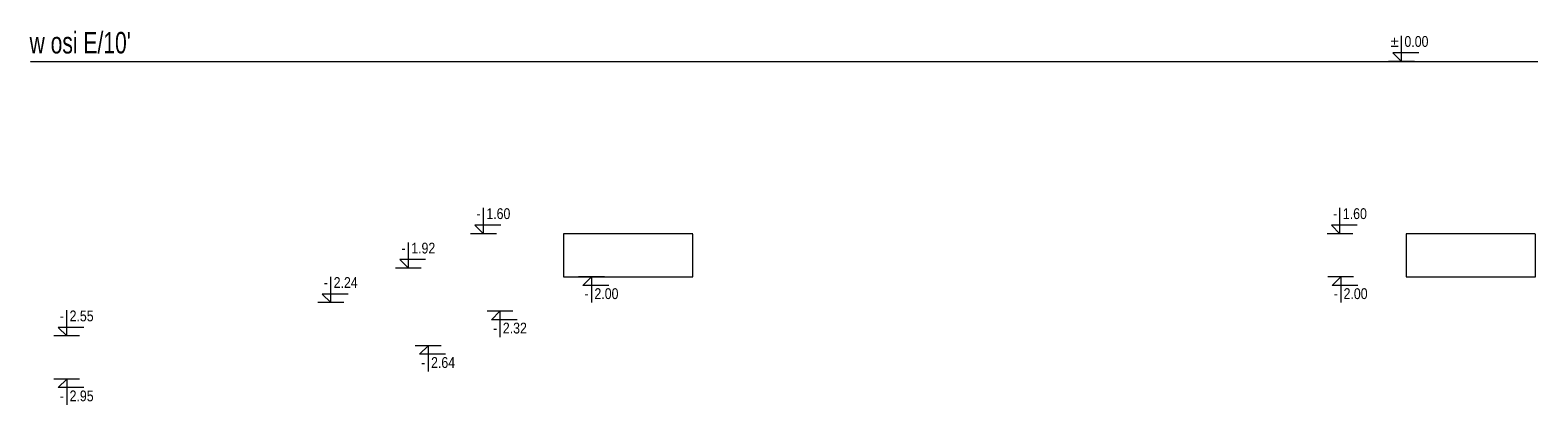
# Model space of a CAD drawing. Header units: millimetres. Extents: x -1893473 to 942156, y -568027 to 942944.
# Tile 19 of 256: x -214908 to -200909, y -201982 to -198500. Entities that reach past the tile are written whole.
import ezdxf
from ezdxf.enums import TextEntityAlignment as Align

# ---------------------------------------------------------------- set-up
doc = ezdxf.new("R2010")
doc.units = ezdxf.units.MM
doc.header["$LTSCALE"] = 0.2
doc.linetypes.add('HIDDEN', pattern=[9.525, 6.35, -3.175])
doc.layers.add('AutoCAD_Structural_Detailing_symbole graficzne', color=7, linetype='Continuous')
doc.layers.add('P-Linia4', color=253, linetype='Continuous', lineweight=13)
doc.layers.add('P-Przerywana', color=13, linetype='HIDDEN', lineweight=18)
doc.styles.add('ROMANS', font='arial.ttf', dxfattribs={"width": 0.7})
doc.styles.add('STYLE1', font='ARIALN.TTF')

msp = doc.modelspace()

# ---------------------------------------------------------------- linework, layer by layer
at = {"layer": 'AutoCAD_Structural_Detailing_symbole graficzne', "color": 1, "lineweight": 0}
for p, q in [((-202174.2039, -198791.73895), (-202174.2039, -198551.73895)), ((-202054.2039, -198791.73895), (-202294.2039, -198791.73895)), ((-202014.2039, -198711.73895), (-202254.2039, -198711.73895)), ((-202254.2039, -198711.73895), (-202174.2039, -198791.73895)), ((-210699.11631, -200391.73895), (-210699.11631, -200151.73895)), ((-202745.91169, -200391.73895), (-202745.91169, -200151.73895)), ((-210539.11631, -200311.73895), (-210779.11631, -200311.73895)), ((-210779.11631, -200311.73895), (-210699.11631, -200391.73895)), ((-202585.91169, -200311.73895), (-202825.91169, -200311.73895)), ((-202825.91169, -200311.73895), (-202745.91169, -200391.73895)), ((-211396.43099, -200711.73895), (-211396.43099, -200471.73895)), ((-210579.11631, -200391.73895), (-210819.11631, -200391.73895)), ((-202625.91169, -200391.73895), (-202865.91169, -200391.73895)), ((-211276.43099, -200711.73895), (-211516.43099, -200711.73895)), ((-211236.43099, -200631.73895), (-211476.43099, -200631.73895)), ((-211476.43099, -200631.73895), (-211396.43099, -200711.73895)), ((-212116.73381, -201031.73895), (-212116.73381, -200791.73895)), ((-209575.28986, -200791.73895), (-209815.28986, -200791.73895)), ((-209775.28986, -200871.73895), (-209695.28986, -200791.73895)), ((-209535.28986, -200871.73895), (-209775.28986, -200871.73895)), ((-209695.28986, -200791.73895), (-209695.28986, -201031.73895)), ((-202619.30045, -200791.73895), (-202859.30045, -200791.73895)), ((-202819.30045, -200871.73895), (-202739.30045, -200791.73895)), ((-202579.30045, -200871.73895), (-202819.30045, -200871.73895)), ((-202739.30045, -200791.73895), (-202739.30045, -201031.73895)), ((-211996.73381, -201031.73895), (-212236.73381, -201031.73895)), ((-211956.73381, -200951.73895), (-212196.73381, -200951.73895)), ((-212196.73381, -200951.73895), (-212116.73381, -201031.73895)), ((-214568.8286, -201341.73895), (-214568.8286, -201101.73895)), ((-210425.86009, -201111.73895), (-210665.86009, -201111.73895)), ((-210625.86009, -201191.73895), (-210545.86009, -201111.73895)), ((-210545.86009, -201111.73895), (-210545.86009, -201351.73895)), ((-214408.8286, -201261.73895), (-214648.8286, -201261.73895)), ((-214648.8286, -201261.73895), (-214568.8286, -201341.73895)), ((-210385.86009, -201191.73895), (-210625.86009, -201191.73895)), ((-214448.8286, -201341.73895), (-214688.8286, -201341.73895)), ((-211092.52393, -201431.73895), (-211332.52393, -201431.73895)), ((-211292.52393, -201511.73895), (-211212.52393, -201431.73895)), ((-211212.52393, -201431.73895), (-211212.52393, -201671.73895)), ((-211052.52393, -201511.73895), (-211292.52393, -201511.73895)), ((-214448.8286, -201741.73895), (-214688.8286, -201741.73895)), ((-214648.8286, -201821.73895), (-214568.8286, -201741.73895)), ((-214408.8286, -201821.73895), (-214648.8286, -201821.73895)), ((-214568.8286, -201741.73895), (-214568.8286, -201981.73895))]:
    msp.add_line(p, q, dxfattribs=at)
at = {"layer": 'P-Przerywana', "color": 84, "true_color": 0x269900}
msp.add_lwpolyline([(-214908.45357, -198791.73895), (-200908.73348, -198791.73895)], dxfattribs=at)
at = {"layer": 'P-Przerywana'}
for points in [[(-209955.70247, -200791.73895), (-208755.70247, -200791.73895), (-208755.70247, -200391.73895), (-209955.70247, -200391.73895)], [(-202130.78476, -200791.73895), (-200930.78476, -200791.73895), (-200930.78476, -200391.73895), (-202130.78476, -200391.73895)]]:
    msp.add_lwpolyline(points, close=True, dxfattribs=at)

# ---------------------------------------------------------------- texts
at = {"layer": 'AutoCAD_Structural_Detailing_symbole graficzne', "color": 2, "style": 'STYLE1'}
for s, p in [('±', (-202200.87057, -198685.07228)), ('-', (-210725.78297, -200285.07228)), ('-', (-202772.57836, -200285.07228)), ('-', (-211423.09766, -200605.07228)), ('-', (-212143.40047, -200925.07228)), ('-', (-214595.49527, -201235.07228))]:
    msp.add_text(s, height=100, dxfattribs=at).set_placement(p, align=Align.BOTTOM_RIGHT)
for s, p in [('0.00 ', (-202147.53723, -198685.07228)), ('1.60 ', (-210672.44964, -200285.07228)), ('1.60 ', (-202719.24503, -200285.07228)), ('1.92 ', (-211369.76433, -200605.07228)), ('2.24 ', (-212090.06714, -200925.07228)), ('2.55 ', (-214542.16193, -201235.07228))]:
    msp.add_text(s, height=100, dxfattribs=at).set_placement(p, align=Align.BOTTOM_LEFT)
for p in [(-209721.95652, -200898.40561), (-202765.96712, -200898.40561), (-210572.52676, -201218.40561), (-211239.1906, -201538.40561), (-214595.49527, -201848.40561)]:
    msp.add_text('-', height=100, dxfattribs=at).set_placement(p, align=Align.TOP_RIGHT)
for s, p in [('2.00 ', (-209668.62319, -200898.40561)), ('2.00 ', (-202712.63379, -200898.40561)), ('2.32 ', (-210519.19342, -201218.40561)), ('2.64 ', (-211185.85727, -201538.40561)), ('2.95 ', (-214542.16193, -201848.40561))]:
    msp.add_text(s, height=100, dxfattribs=at).set_placement(p, align=Align.TOP_LEFT)
at = {"layer": 'P-Linia4', "color": 6, "lineweight": 30, "insert": (-214913.69884, -198516.39269), "char_height": 200, "attachment_point": 1, "style": 'ROMANS'}
msp.add_mtext_dynamic_manual_height_columns("w osi E/10'", width=1808.8876152, gutter_width=62.5, heights=[0], dxfattribs=at)

doc.saveas('drawing.dxf')
